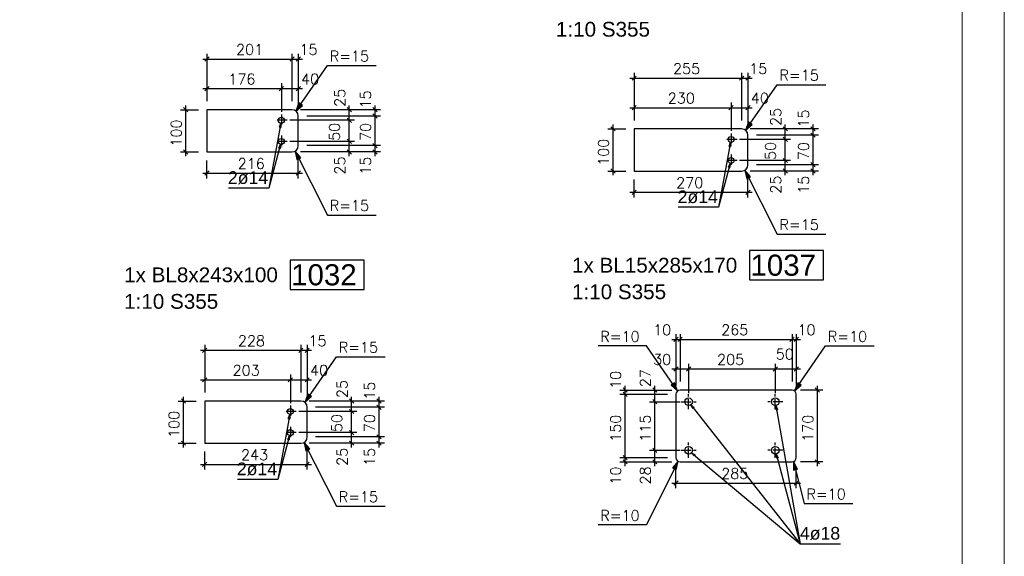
# Model space of a CAD drawing. Header units: millimetres. Extents: x 1814 to 94182, y 11562 to 49454.
# Tile 253 of 256: x 18175 to 18758, y 20590 to 20908. Entities that reach past the tile are written whole.
import ezdxf

# ---------------------------------------------------------------- set-up
doc = ezdxf.new("R2010")
doc.units = ezdxf.units.MM
doc.linetypes.add('ACAD_ISO04W100', pattern=[30, 24, -3, 0, -3])
doc.layers.add('AS_DIM_ON', color=7, linetype='Continuous')
doc.layers.add('pomoc', color=210, linetype='Continuous', lineweight=9, plot=False)
doc.layers.add('ramka', color=84, linetype='Continuous', lineweight=15)
doc.styles.add('ARIAL', font='arial.ttf')
doc.styles.add('ROMANS', font='romans')

msp = doc.modelspace()

# ---------------------------------------------------------------- hatches: boundary and pattern name
at = {"layer": 'AS_DIM_ON'}
for points in [[(18338.449, 20853.585), (18342.334, 20856.972), (18340.283, 20858.401)], [(18604.821, 20842.262), (18608.706, 20845.649), (18606.655, 20847.079)], [(18337.991, 20829.889), (18339.14, 20824.865), (18341.369, 20825.997)], [(18604.363, 20818.567), (18605.512, 20813.543), (18607.742, 20814.675)], [(18564.543, 20687.819), (18562.742, 20692.648), (18560.681, 20691.233)], [(18633.88, 20687.819), (18637.742, 20691.233), (18635.681, 20692.648)], [(18343.769, 20681.085), (18347.654, 20684.472), (18345.603, 20685.901)], [(18343.311, 20657.389), (18344.46, 20652.365), (18346.689, 20653.497)], [(18564.859, 20646.168), (18561.523, 20642.239), (18563.764, 20641.131)], [(18633.18, 20645.993), (18633.206, 20640.839), (18635.628, 20641.458)]]:
    msp.add_hatch(color=8, dxfattribs=at).paths.add_polyline_path(points, flags=0)

# ---------------------------------------------------------------- linework, layer by layer
at = {"color": 145, "linetype": 'Continuous', "ltscale": 0.25}
for p, q in [((18336.125, 20854.392), (18285.786, 20854.392)), ((18285.786, 20854.392), (18285.786, 20829.392)), ((18339.875, 20833.142), (18339.875, 20850.642)), ((18602.497, 20843.069), (18538.858, 20843.069)), ((18538.858, 20843.069), (18538.858, 20818.069)), ((18606.247, 20821.819), (18606.247, 20839.319)), ((18285.786, 20829.392), (18336.125, 20829.392)), ((18538.858, 20818.069), (18602.497, 20818.069)), ((18563.581, 20685.848), (18563.581, 20648.348)), ((18632.342, 20688.348), (18566.081, 20688.348)), ((18634.842, 20648.348), (18634.842, 20685.848)), ((18341.445, 20681.892), (18284.456, 20681.892)), ((18284.456, 20681.892), (18284.456, 20656.892)), ((18345.195, 20660.642), (18345.195, 20678.142)), ((18284.456, 20656.892), (18341.445, 20656.892)), ((18566.081, 20645.848), (18632.342, 20645.848))]:
    msp.add_line(p, q, dxfattribs=at)
at = {"color": 10, "linetype": 'ACAD_ISO04W100', "ltscale": 0.25}
for p, q in [((18329.875, 20851.642), (18329.875, 20844.642)), ((18329.875, 20851.642), (18329.875, 20844.642)), ((18333.375, 20848.142), (18326.375, 20848.142)), ((18333.375, 20848.142), (18326.375, 20848.142)), ((18329.875, 20848.142), (18329.875, 20848.142)), ((18329.875, 20839.142), (18329.875, 20832.142)), ((18329.875, 20839.142), (18329.875, 20832.142)), ((18599.747, 20836.819), (18592.747, 20836.819)), ((18599.747, 20836.819), (18592.747, 20836.819)), ((18596.247, 20840.319), (18596.247, 20833.319)), ((18596.247, 20840.319), (18596.247, 20833.319)), ((18596.247, 20836.819), (18596.247, 20836.819)), ((18333.375, 20835.642), (18326.375, 20835.642)), ((18333.375, 20835.642), (18326.375, 20835.642)), ((18329.875, 20835.642), (18329.875, 20835.642)), ((18596.247, 20827.819), (18596.247, 20820.819)), ((18596.247, 20827.819), (18596.247, 20820.819)), ((18599.747, 20824.319), (18592.747, 20824.319)), ((18599.747, 20824.319), (18592.747, 20824.319)), ((18596.247, 20824.319), (18596.247, 20824.319)), ((18571.081, 20676.975), (18571.081, 20685.975)), ((18571.081, 20676.975), (18571.081, 20685.975)), ((18622.444, 20676.975), (18622.444, 20685.975)), ((18622.444, 20676.975), (18622.444, 20685.975)), ((18566.581, 20681.475), (18575.581, 20681.475)), ((18566.581, 20681.475), (18575.581, 20681.475)), ((18571.081, 20681.475), (18571.081, 20681.475)), ((18626.944, 20681.475), (18617.944, 20681.475)), ((18626.944, 20681.475), (18617.944, 20681.475)), ((18622.444, 20681.475), (18622.444, 20681.475)), ((18338.695, 20675.642), (18331.695, 20675.642)), ((18338.695, 20675.642), (18331.695, 20675.642)), ((18335.195, 20679.142), (18335.195, 20672.142)), ((18335.195, 20679.142), (18335.195, 20672.142)), ((18335.195, 20675.642), (18335.195, 20675.642)), ((18338.695, 20663.142), (18331.695, 20663.142)), ((18338.695, 20663.142), (18331.695, 20663.142)), ((18335.195, 20666.642), (18335.195, 20659.642)), ((18335.195, 20666.642), (18335.195, 20659.642)), ((18335.195, 20663.142), (18335.195, 20663.142)), ((18571.081, 20648.225), (18571.081, 20657.225)), ((18571.081, 20648.225), (18571.081, 20657.225)), ((18622.444, 20648.225), (18622.444, 20657.225)), ((18622.444, 20648.225), (18622.444, 20657.225)), ((18566.581, 20652.725), (18575.581, 20652.725)), ((18566.581, 20652.725), (18575.581, 20652.725)), ((18571.081, 20652.725), (18571.081, 20652.725)), ((18626.944, 20652.725), (18617.944, 20652.725)), ((18626.944, 20652.725), (18617.944, 20652.725)), ((18622.444, 20652.725), (18622.444, 20652.725))]:
    msp.add_line(p, q, dxfattribs=at)
at = {"color": 0, "linetype": 'ByBlock', "lineweight": -2}
for p, q in [((18328.685, 20844.04, -84.033), (18329.553, 20846.422, -84.033)), ((18328.685, 20844.04, -84.033), (18329.504, 20843.888, -84.033)), ((18329.553, 20846.422, -84.033), (18329.504, 20843.888, -84.033)), ((18328.361, 20831.649, -84.033), (18329.417, 20833.953, -84.033)), ((18328.361, 20831.649, -84.033), (18329.165, 20831.431, -84.033)), ((18329.417, 20833.953, -84.033), (18329.165, 20831.431, -84.033)), ((18595.057, 20832.718, -6069.033), (18595.926, 20835.099, -6069.033)), ((18595.057, 20832.718, -6069.033), (18595.876, 20832.565, -6069.033)), ((18595.926, 20835.099, -6069.033), (18595.876, 20832.565, -6069.033)), ((18594.733, 20820.326, -6069.033), (18595.789, 20822.63, -6069.033)), ((18594.733, 20820.326, -6069.033), (18595.537, 20820.108, -6069.033)), ((18595.789, 20822.63, -6069.033), (18595.537, 20820.108, -6069.033)), ((18573.685, 20677.48, 7173.268), (18572.47, 20679.704, 7173.268)), ((18572.47, 20679.704, 7173.268), (18574.341, 20677.994, 7173.268)), ((18622.849, 20676.723, 7173.268), (18622.831, 20679.258, 7173.268)), ((18622.831, 20679.258, 7173.268), (18623.67, 20676.866, 7173.268)), ((18334.005, 20671.54, -3076.533), (18334.873, 20673.922, -3076.533)), ((18334.873, 20673.922, -3076.533), (18334.824, 20671.388, -3076.533)), ((18573.685, 20677.48, 7173.268), (18574.341, 20677.994, 7173.268)), ((18622.849, 20676.723, 7173.268), (18623.67, 20676.866, 7173.268)), ((18334.005, 20671.54, -3076.533), (18334.824, 20671.388, -3076.533)), ((18333.681, 20659.149, -3076.533), (18334.737, 20661.453, -3076.533)), ((18333.681, 20659.149, -3076.533), (18334.485, 20658.931, -3076.533)), ((18334.737, 20661.453, -3076.533), (18334.485, 20658.931, -3076.533)), ((18574.452, 20649.352, 7173.268), (18572.805, 20651.278, 7173.268)), ((18572.805, 20651.278, 7173.268), (18574.988, 20649.99, 7173.268)), ((18623.257, 20648.026, 7173.268), (18623.02, 20650.549, 7173.268)), ((18623.02, 20650.549, 7173.268), (18624.062, 20648.239, 7173.268)), ((18574.452, 20649.352, 7173.268), (18574.988, 20649.99, 7173.268)), ((18623.257, 20648.026, 7173.268), (18624.062, 20648.239, 7173.268))]:
    msp.add_line(p, q, dxfattribs=at)
at = {"color": 7}
for p, q in [((18329.417, 20833.953), (18322.375, 20807.963)), ((18595.789, 20822.63), (18588.747, 20796.641)), ((18572.47, 20679.704), (18637.105, 20597.317)), ((18622.831, 20679.258), (18637.105, 20597.317)), ((18334.737, 20661.453), (18327.695, 20635.463)), ((18623.02, 20650.549), (18637.105, 20597.317))]:
    msp.add_line(p, q, dxfattribs=at)
for points in [[(18329.553, 20846.422), (18322.375, 20807.963), (18298.493, 20807.963)], [(18595.926, 20835.099), (18588.747, 20796.641), (18564.865, 20796.641)], [(18334.873, 20673.922), (18327.695, 20635.463), (18303.813, 20635.463)], [(18572.805, 20651.278), (18637.105, 20597.317), (18660.986, 20597.317)]]:
    msp.add_lwpolyline(points, dxfattribs=at)
at = {"color": 4}
for points in [[(18607.122, 20753.578), (18650.969, 20753.578), (18650.969, 20771.078), (18607.122, 20771.078), (18607.122, 20753.578)], [(18335.05, 20747.89), (18378.897, 20747.89), (18378.897, 20765.39), (18335.05, 20765.39), (18335.05, 20747.89)]]:
    msp.add_lwpolyline(points, dxfattribs=at)
at = {"color": 145, "linetype": 'Continuous', "ltscale": 0.25}
for centre, radius in [((18329.875, 20848.142), 1.75), ((18329.875, 20835.642), 1.75), ((18596.247, 20836.819), 1.75), ((18596.247, 20824.319), 1.75), ((18571.081, 20681.475), 2.25), ((18622.444, 20681.475), 2.25), ((18335.195, 20675.642), 1.75), ((18335.195, 20663.142), 1.75), ((18571.081, 20652.725), 2.25), ((18622.444, 20652.725), 2.25)]:
    msp.add_circle(centre, radius, dxfattribs=at)
for centre, radius, start, end in [((18336.125, 20850.642), 3.75, 0, 90), ((18602.497, 20839.319), 3.75, 0, 90), ((18336.125, 20833.142), 3.75, 270, 0), ((18602.497, 20821.819), 3.75, 270, 0), ((18566.081, 20685.848), 2.5, 90, 180), ((18632.342, 20685.848), 2.5, 0, 90), ((18341.445, 20678.142), 3.75, 0, 90), ((18341.445, 20660.642), 3.75, 270, 0), ((18566.081, 20648.348), 2.5, 180, 270), ((18632.342, 20648.348), 2.5, 270, 0)]:
    msp.add_arc(centre, radius, start, end, dxfattribs=at)
at = {"layer": 'AS_DIM_ON', "color": 8}
for p, q in [((18283.286, 20884.442), (18336.125, 20884.442)), ((18285.786, 20887.567), (18285.786, 20859.392)), ((18336.125, 20887.567), (18336.125, 20859.392)), ((18336.125, 20884.442), (18342.375, 20884.442)), ((18339.875, 20887.567), (18339.875, 20855.642)), ((18536.358, 20873.12), (18602.497, 20873.12)), ((18538.858, 20876.245), (18538.858, 20848.069)), ((18602.497, 20876.245), (18602.497, 20848.069)), ((18602.497, 20873.12), (18608.747, 20873.12)), ((18606.247, 20876.245), (18606.247, 20844.319)), ((18283.286, 20866.917), (18329.875, 20866.917)), ((18285.786, 20870.042), (18285.786, 20859.392)), ((18329.875, 20870.042), (18329.875, 20853.142)), ((18329.875, 20866.917), (18342.375, 20866.917)), ((18339.875, 20870.042), (18339.875, 20855.642)), ((18270.135, 20854.392), (18280.786, 20854.392)), ((18273.26, 20826.892), (18273.26, 20856.892)), ((18373.226, 20854.392), (18341.125, 20854.392)), ((18388.509, 20854.392), (18341.125, 20854.392)), ((18370.101, 20848.142), (18370.101, 20856.892)), ((18385.384, 20850.642), (18385.384, 20856.892)), ((18536.358, 20855.595), (18596.247, 20855.595)), ((18538.858, 20858.72), (18538.858, 20848.069)), ((18596.247, 20858.72), (18596.247, 20841.819)), ((18596.247, 20855.595), (18608.747, 20855.595)), ((18606.247, 20858.72), (18606.247, 20844.319)), ((18388.509, 20850.642), (18344.875, 20850.642)), ((18385.384, 20833.142), (18385.384, 20850.642)), ((18373.226, 20848.142), (18334.875, 20848.142)), ((18370.101, 20835.642), (18370.101, 20848.142)), ((18523.208, 20843.069), (18533.858, 20843.069)), ((18526.333, 20815.569), (18526.333, 20845.569)), ((18631.449, 20843.069), (18607.497, 20843.069)), ((18647.934, 20843.069), (18607.497, 20843.069)), ((18628.324, 20836.819), (18628.324, 20845.569)), ((18644.809, 20839.319), (18644.809, 20845.569)), ((18631.449, 20836.819), (18601.247, 20836.819)), ((18647.934, 20839.319), (18611.247, 20839.319)), ((18628.324, 20824.319), (18628.324, 20836.819)), ((18644.809, 20821.819), (18644.809, 20839.319)), ((18373.226, 20835.642), (18334.875, 20835.642)), ((18388.509, 20833.142), (18344.875, 20833.142)), ((18370.101, 20826.892), (18370.101, 20835.642)), ((18385.384, 20826.892), (18385.384, 20833.142)), ((18270.135, 20829.392), (18280.786, 20829.392)), ((18339.875, 20813.742), (18339.875, 20828.142)), ((18373.226, 20829.392), (18341.125, 20829.392)), ((18388.509, 20829.392), (18341.125, 20829.392)), ((18285.786, 20813.742), (18285.786, 20824.392)), ((18631.449, 20824.319), (18601.247, 20824.319)), ((18647.934, 20821.819), (18611.247, 20821.819)), ((18628.324, 20815.569), (18628.324, 20824.319)), ((18644.809, 20815.569), (18644.809, 20821.819)), ((18283.286, 20816.867), (18342.375, 20816.867)), ((18523.208, 20818.069), (18533.858, 20818.069)), ((18606.247, 20802.419), (18606.247, 20816.819)), ((18631.449, 20818.069), (18607.497, 20818.069)), ((18647.934, 20818.069), (18607.497, 20818.069)), ((18538.858, 20802.419), (18538.858, 20813.069)), ((18536.358, 20805.544), (18608.747, 20805.544)), ((18563.581, 20721.524), (18563.581, 20690.848)), ((18566.081, 20721.524), (18566.081, 20693.348)), ((18632.342, 20721.524), (18632.342, 20693.348)), ((18634.842, 20721.524), (18634.842, 20690.848)), ((18284.456, 20715.067), (18284.456, 20686.892)), ((18341.445, 20715.067), (18341.445, 20686.892)), ((18345.195, 20715.067), (18345.195, 20683.142)), ((18561.081, 20718.399), (18566.081, 20718.399)), ((18566.081, 20718.399), (18632.342, 20718.399)), ((18632.342, 20718.399), (18637.342, 20718.399)), ((18281.956, 20711.942), (18341.445, 20711.942)), ((18341.445, 20711.942), (18347.695, 20711.942)), ((18563.581, 20703.999), (18563.581, 20690.848)), ((18571.081, 20703.999), (18571.081, 20686.475)), ((18622.444, 20703.999), (18622.444, 20686.475)), ((18634.842, 20703.999), (18634.842, 20690.848)), ((18284.456, 20697.542), (18284.456, 20686.892)), ((18335.195, 20697.542), (18335.195, 20680.642)), ((18345.195, 20697.542), (18345.195, 20683.142)), ((18561.081, 20700.874), (18571.081, 20700.874)), ((18571.081, 20700.874), (18622.444, 20700.874)), ((18622.444, 20700.874), (18637.342, 20700.874)), ((18281.956, 20694.417), (18335.195, 20694.417)), ((18335.195, 20694.417), (18347.695, 20694.417)), ((18533.531, 20685.848), (18533.531, 20690.848)), ((18551.056, 20681.475), (18551.056, 20690.848)), ((18647.367, 20643.348), (18647.367, 20690.848)), ((18530.406, 20688.348), (18561.081, 20688.348)), ((18530.406, 20685.848), (18558.581, 20685.848)), ((18533.531, 20648.348), (18533.531, 20685.848)), ((18547.931, 20688.348), (18561.081, 20688.348)), ((18650.492, 20688.348), (18637.342, 20688.348)), ((18268.805, 20681.892), (18279.456, 20681.892)), ((18271.93, 20654.392), (18271.93, 20684.392)), ((18374.633, 20681.892), (18346.445, 20681.892)), ((18390.896, 20681.892), (18346.445, 20681.892)), ((18371.508, 20675.642), (18371.508, 20684.392)), ((18387.771, 20678.142), (18387.771, 20684.392)), ((18547.931, 20681.475), (18566.081, 20681.475)), ((18551.056, 20652.725), (18551.056, 20681.475)), ((18374.633, 20675.642), (18340.195, 20675.642)), ((18390.896, 20678.142), (18350.195, 20678.142)), ((18371.508, 20663.142), (18371.508, 20675.642)), ((18387.771, 20660.642), (18387.771, 20678.142)), ((18374.633, 20663.142), (18340.195, 20663.142)), ((18371.508, 20654.392), (18371.508, 20663.142)), ((18268.805, 20656.892), (18279.456, 20656.892)), ((18374.633, 20656.892), (18346.445, 20656.892)), ((18390.896, 20656.892), (18346.445, 20656.892)), ((18390.896, 20660.642), (18350.195, 20660.642)), ((18387.771, 20654.392), (18387.771, 20660.642)), ((18284.456, 20641.242), (18284.456, 20651.892)), ((18345.195, 20641.242), (18345.195, 20655.642)), ((18547.931, 20652.725), (18566.081, 20652.725)), ((18551.056, 20643.348), (18551.056, 20652.725)), ((18281.956, 20644.367), (18347.695, 20644.367)), ((18530.406, 20648.348), (18558.581, 20648.348)), ((18530.406, 20645.848), (18561.081, 20645.848)), ((18533.531, 20643.348), (18533.531, 20648.348)), ((18547.931, 20645.848), (18561.081, 20645.848)), ((18650.492, 20645.848), (18637.342, 20645.848)), ((18563.581, 20630.198), (18563.581, 20643.348)), ((18634.842, 20630.198), (18634.842, 20643.348)), ((18561.081, 20633.323), (18637.342, 20633.323))]:
    msp.add_line(p, q, dxfattribs=at)
at = {"layer": 'AS_DIM_ON', "color": 8, "linetype": 'ByBlock', "lineweight": -2}
for p, q in [((18287.036, 20885.692), (18284.536, 20883.192)), ((18334.875, 20883.192), (18337.375, 20885.692)), ((18337.375, 20885.692), (18334.875, 20883.192)), ((18338.625, 20883.192), (18341.125, 20885.692)), ((18540.108, 20874.37), (18537.608, 20871.87)), ((18601.247, 20871.87), (18603.747, 20874.37)), ((18603.747, 20874.37), (18601.247, 20871.87)), ((18604.997, 20871.87), (18607.497, 20874.37)), ((18287.036, 20868.167), (18284.536, 20865.667)), ((18328.625, 20865.667), (18331.125, 20868.167)), ((18331.125, 20868.167), (18328.625, 20865.667)), ((18338.625, 20865.667), (18341.125, 20868.167)), ((18274.51, 20853.142), (18272.01, 20855.642)), ((18371.351, 20853.142), (18368.851, 20855.642)), ((18386.634, 20853.142), (18384.134, 20855.642)), ((18540.108, 20856.845), (18537.608, 20854.345)), ((18594.997, 20854.345), (18597.497, 20856.845)), ((18597.497, 20856.845), (18594.997, 20854.345)), ((18604.997, 20854.345), (18607.497, 20856.845)), ((18371.351, 20846.892), (18368.851, 20849.392)), ((18368.851, 20849.392), (18371.351, 20846.892)), ((18386.634, 20849.392), (18384.134, 20851.892)), ((18384.134, 20851.892), (18386.634, 20849.392)), ((18527.583, 20841.819), (18525.083, 20844.319)), ((18629.574, 20841.819), (18627.074, 20844.319)), ((18646.059, 20841.819), (18643.559, 20844.319)), ((18371.351, 20834.392), (18368.851, 20836.892)), ((18368.851, 20836.892), (18371.351, 20834.392)), ((18629.574, 20835.569), (18627.074, 20838.069)), ((18627.074, 20838.069), (18629.574, 20835.569)), ((18646.059, 20838.069), (18643.559, 20840.569)), ((18643.559, 20840.569), (18646.059, 20838.069)), ((18386.634, 20831.892), (18384.134, 20834.392)), ((18384.134, 20834.392), (18386.634, 20831.892)), ((18272.01, 20830.642), (18274.51, 20828.142)), ((18368.851, 20830.642), (18371.351, 20828.142)), ((18384.134, 20830.642), (18386.634, 20828.142)), ((18629.574, 20823.069), (18627.074, 20825.569)), ((18627.074, 20825.569), (18629.574, 20823.069)), ((18525.083, 20819.319), (18527.583, 20816.819)), ((18627.074, 20819.319), (18629.574, 20816.819)), ((18646.059, 20820.569), (18643.559, 20823.069)), ((18643.559, 20823.069), (18646.059, 20820.569)), ((18643.559, 20819.319), (18646.059, 20816.819)), ((18287.036, 20818.117), (18284.536, 20815.617)), ((18338.625, 20815.617), (18341.125, 20818.117)), ((18540.108, 20806.794), (18537.608, 20804.294)), ((18604.997, 20804.294), (18607.497, 20806.794)), ((18564.831, 20719.649), (18562.331, 20717.149)), ((18564.831, 20717.149), (18567.331, 20719.649)), ((18567.331, 20719.649), (18564.831, 20717.149)), ((18631.092, 20717.149), (18633.592, 20719.649)), ((18633.592, 20719.649), (18631.092, 20717.149)), ((18633.592, 20717.149), (18636.092, 20719.649)), ((18285.706, 20713.192), (18283.206, 20710.692)), ((18340.195, 20710.692), (18342.695, 20713.192)), ((18342.695, 20713.192), (18340.195, 20710.692)), ((18343.945, 20710.692), (18346.445, 20713.192)), ((18564.831, 20702.124), (18562.331, 20699.624)), ((18569.831, 20699.624), (18572.331, 20702.124)), ((18572.331, 20702.124), (18569.831, 20699.624)), ((18621.194, 20699.624), (18623.694, 20702.124)), ((18623.694, 20702.124), (18621.194, 20699.624)), ((18633.592, 20699.624), (18636.092, 20702.124)), ((18285.706, 20695.667), (18283.206, 20693.167)), ((18333.945, 20693.167), (18336.445, 20695.667)), ((18336.445, 20695.667), (18333.945, 20693.167)), ((18343.945, 20693.167), (18346.445, 20695.667)), ((18534.781, 20687.098), (18532.281, 20689.598)), ((18534.781, 20684.598), (18532.281, 20687.098)), ((18532.281, 20687.098), (18534.781, 20684.598)), ((18552.306, 20687.098), (18549.806, 20689.598)), ((18648.617, 20687.098), (18646.117, 20689.598)), ((18273.18, 20680.642), (18270.68, 20683.142)), ((18372.758, 20680.642), (18370.258, 20683.142)), ((18389.021, 20680.642), (18386.521, 20683.142)), ((18389.021, 20676.892), (18386.521, 20679.392)), ((18386.521, 20679.392), (18389.021, 20676.892)), ((18552.306, 20680.225), (18549.806, 20682.725)), ((18549.806, 20682.725), (18552.306, 20680.225)), ((18372.758, 20674.392), (18370.258, 20676.892)), ((18370.258, 20676.892), (18372.758, 20674.392)), ((18372.758, 20661.892), (18370.258, 20664.392)), ((18370.258, 20664.392), (18372.758, 20661.892)), ((18389.021, 20659.392), (18386.521, 20661.892)), ((18386.521, 20661.892), (18389.021, 20659.392)), ((18270.68, 20658.142), (18273.18, 20655.642)), ((18370.258, 20658.142), (18372.758, 20655.642)), ((18386.521, 20658.142), (18389.021, 20655.642)), ((18552.306, 20651.475), (18549.806, 20653.975)), ((18549.806, 20653.975), (18552.306, 20651.475)), ((18285.706, 20645.617), (18283.206, 20643.117)), ((18343.945, 20643.117), (18346.445, 20645.617)), ((18534.781, 20647.098), (18532.281, 20649.598)), ((18532.281, 20649.598), (18534.781, 20647.098)), ((18532.281, 20647.098), (18534.781, 20644.598)), ((18549.806, 20647.098), (18552.306, 20644.598)), ((18646.117, 20647.098), (18648.617, 20644.598)), ((18564.831, 20634.573), (18562.331, 20632.073)), ((18633.592, 20632.073), (18636.092, 20634.573))]:
    msp.add_line(p, q, dxfattribs=at)
at = {"layer": 'AS_DIM_ON', "color": 8}
for points in [[(18338.449, 20853.585), (18357.226, 20880.523), (18386.035, 20880.523)], [(18604.821, 20842.262), (18623.598, 20869.2), (18652.408, 20869.2)], [(18338.449, 20853.585), (18342.334, 20856.972), (18340.283, 20858.401), (18338.449, 20853.585)], [(18604.821, 20842.262), (18608.706, 20845.649), (18606.655, 20847.079), (18604.821, 20842.262)], [(18337.991, 20829.889), (18357.226, 20792.011), (18386.035, 20792.011)], [(18337.991, 20829.889), (18339.14, 20824.865), (18341.369, 20825.997), (18337.991, 20829.889)], [(18604.363, 20818.567), (18623.598, 20780.689), (18652.408, 20780.689)], [(18604.363, 20818.567), (18605.512, 20813.543), (18607.742, 20814.675), (18604.363, 20818.567)], [(18564.543, 20687.819), (18546.23, 20714.479), (18517.42, 20714.479)], [(18633.88, 20687.819), (18652.193, 20714.479), (18681.003, 20714.479)], [(18343.769, 20681.085), (18362.546, 20708.023), (18391.355, 20708.023)], [(18564.543, 20687.819), (18562.742, 20692.648), (18560.681, 20691.233), (18564.543, 20687.819)], [(18633.88, 20687.819), (18637.742, 20691.233), (18635.681, 20692.648), (18633.88, 20687.819)], [(18343.769, 20681.085), (18347.654, 20684.472), (18345.603, 20685.901), (18343.769, 20681.085)], [(18343.311, 20657.389), (18362.546, 20619.511), (18391.355, 20619.511)], [(18343.311, 20657.389), (18344.46, 20652.365), (18346.689, 20653.497), (18343.311, 20657.389)], [(18564.859, 20646.168), (18546.23, 20608.467), (18517.42, 20608.467)], [(18564.859, 20646.168), (18561.523, 20642.239), (18563.764, 20641.131), (18564.859, 20646.168)], [(18633.18, 20645.993), (18639.527, 20621.133), (18668.337, 20621.133)], [(18633.18, 20645.993), (18633.206, 20640.839), (18635.628, 20641.458), (18633.18, 20645.993)]]:
    msp.add_lwpolyline(points, dxfattribs=at)
at = {"layer": 'pomoc'}
msp.add_lwpolyline([(17458.067, 21322.087), (18758.067, 21322.087), (18758.067, 20272.087), (17458.067, 20272.087)], close=True, dxfattribs=at)
at = {"layer": 'ramka', "linetype": 'Continuous'}
msp.add_line((18733.067, 21259.725), (18733.067, 20297.087), dxfattribs=at)

# ---------------------------------------------------------------- texts
at = {"color": 30, "style": 'ARIAL'}
for s, p in [('1:10 S355', (18492.486, 20897.693)), ('1x BL15x285x170 ', (18502.027, 20757.953)), ('1x BL8x243x100 ', (18236.754, 20752.265)), ('1:10 S355', (18502.027, 20742.203)), ('1:10 S355', (18236.754, 20736.515))]:
    msp.add_text(s, height=8.75, dxfattribs=at).set_placement(p)
at = {"color": 7, "style": 'ARIAL'}
for s, p in [('2ø14', (18298.186, 20810.463)), ('2ø14', (18564.559, 20799.141)), ('2ø14', (18303.506, 20637.963)), ('4ø18', (18636.972, 20599.817))]:
    msp.add_text(s, height=7.5, dxfattribs=at).set_placement(p)
at = {"color": 4, "style": 'ARIAL'}
for s, p in [('1037', (18607.72, 20756.078)), ('1032', (18335.649, 20750.39))]:
    msp.add_text(s, height=12.5, dxfattribs=at).set_placement(p)
at = {"layer": 'AS_DIM_ON', "color": 9, "style": 'ROMANS'}
for s, p in [('201', (18303.02, 20886.942)), ('15', (18340.576, 20886.942)), ('R=15', (18358.547, 20883.023)), ('255', (18561.849, 20875.62)), ('15', (18606.948, 20875.62)), ('R=15', (18624.919, 20871.7)), ('176', (18298.442, 20869.417)), ('40', (18341.557, 20869.417)), ('230', (18558.724, 20858.095)), ('40', (18607.93, 20858.095)), ('216', (18304.002, 20819.367)), ('270', (18563.724, 20808.044)), ('R=15', (18358.547, 20794.511)), ('R=15', (18624.919, 20783.189)), ('10', (18550.056, 20720.899)), ('265', (18590.383, 20720.899)), ('10', (18635.543, 20720.899)), ('228', (18304.122, 20714.442)), ('15', (18345.896, 20714.442)), ('R=10', (18518.742, 20716.979)), ('R=10', (18653.515, 20716.979)), ('R=15', (18363.867, 20710.523)), ('30', (18550.071, 20703.374)), ('205', (18587.934, 20703.374)), ('50', (18622.693, 20706.499)), ('203', (18300.997, 20696.917)), ('40', (18346.877, 20696.917)), ('243', (18305.997, 20646.867)), ('285', (18590.383, 20635.823)), ('R=15', (18363.867, 20622.011)), ('R=10', (18640.849, 20623.633)), ('R=10', (18518.742, 20610.967))]:
    msp.add_text(s, height=6.25, dxfattribs=at).set_placement(p)
for s, p in [('25', (18367.601, 20856.099)), ('15', (18382.884, 20855.093)), ('25', (18625.824, 20844.777)), ('15', (18642.309, 20843.771)), ('100', (18270.76, 20832.504)), ('50', (18364.476, 20835.941)), ('70', (18382.884, 20835.884)), ('100', (18523.833, 20821.182)), ('50', (18622.699, 20824.619)), ('70', (18642.309, 20824.561)), ('25', (18367.601, 20815.98)), ('15', (18382.884, 20815.867)), ('25', (18625.824, 20804.658)), ('15', (18642.309, 20804.545)), ('10', (18531.031, 20689.05)), ('27', (18548.556, 20690.056)), ('25', (18369.008, 20683.599)), ('15', (18385.271, 20682.593)), ('100', (18269.43, 20660.004)), ('50', (18365.883, 20663.441)), ('70', (18385.271, 20663.384)), ('150', (18531.031, 20657.71)), ('115', (18548.556, 20657.712)), ('170', (18644.867, 20657.71)), ('25', (18369.008, 20643.48)), ('15', (18385.271, 20643.367)), ('10', (18531.031, 20632.324)), ('28', (18548.556, 20632.437))]:
    msp.add_text(s, height=6.25, rotation=90, dxfattribs=at).set_placement(p)

doc.saveas('drawing.dxf')
